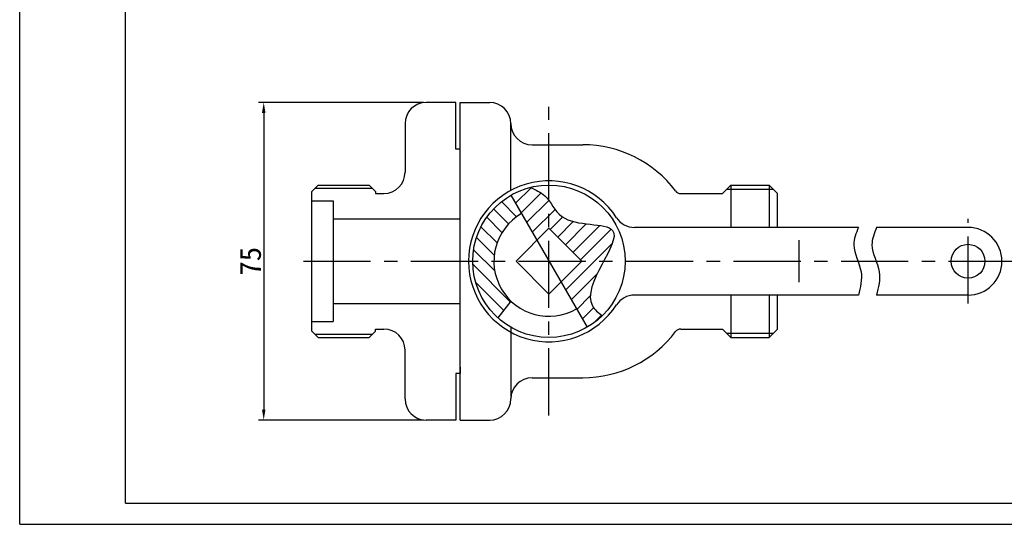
# Model space of a CAD drawing. Header units: millimetres. Extents: x -526 to -106, y 228 to 525.
# Tile 1 of 2: x -526 to -293, y 228 to 347. Entities that reach past the tile are written whole.
import ezdxf

# ---------------------------------------------------------------- set-up
doc = ezdxf.new("R2010")
doc.units = ezdxf.units.MM
doc.linetypes.add('CENTER', pattern=[50.800000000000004, 31.75, -6.35, 6.35, -6.35])
doc.layers.add('1轮廓实线层', color=7, linetype='Continuous', lineweight=30)
doc.layers.add('粗实线', color=7, linetype='Continuous', lineweight=30)
for name, color, linetype in [('2细线层', 7, 'Continuous'), ('中心线', 1, 'CENTER'), ('剖面线', 7, 'Continuous'), ('标注层', 7, 'Continuous'), ('细实线', 7, 'Continuous')]:
    doc.layers.add(name, color=color, linetype=linetype)
doc.styles.get("Standard").update_dxf_attribs({"font": '仿宋_GB2312.ttf'})
doc.dimstyles.new('ISO-25', dxfattribs={"dimtxt": 5, "dimasz": 2.5, "dimexe": 1.25, "dimexo": 0.625, "dimtad": 1, "dimdsep": 46, "dimtxsty": 'Standard', "dimcen": 2.5, "dimadec": 0, "dimazin": 0, "dimtfac": 1, "dimtmove": 0, "dimatfit": 3, "dimfxl": 1, "dimarcsym": 0})

# ---------------------------------------------------------------- blocks, each defined once
blk = doc.blocks.new('*D23')
at = {"layer": 'Defpoints', "color": 0, "transparency": 16777216}
for p in [(-429.845088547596, 327.1633136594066), (-468.2216798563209, 252.1633136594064), (-429.8450885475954, 252.1633136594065)]:
    blk.add_point(p, dxfattribs=at)
at = {"layer": '标注层', "color": 0, "lineweight": -2, "transparency": 16777216}
for p, q in [((-430.470088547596, 327.1633136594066), (-469.4716798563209, 327.1633136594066)), ((-468.2216798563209, 324.6633136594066), (-468.2216798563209, 254.6633136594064)), ((-430.4700885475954, 252.1633136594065), (-469.4716798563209, 252.1633136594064))]:
    blk.add_line(p, q, dxfattribs=at)
at = {"layer": '标注层', "color": 0, "transparency": 16777216}
for points in [[(-468.6383465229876, 324.6633136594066), (-467.8050131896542, 324.6633136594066), (-468.2216798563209, 327.1633136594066)], [(-468.6383465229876, 254.6633136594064), (-467.8050131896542, 254.6633136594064), (-468.2216798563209, 252.1633136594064)]]:
    blk.add_solid(points, dxfattribs=at)
at = {"layer": '标注层', "color": 0, "transparency": 16777216, "insert": (-471.3466798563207, 289.6633136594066), "char_height": 5, "attachment_point": 5, "rotation": 90}
blk.add_mtext('75', dxfattribs=at)

msp = doc.modelspace()

# ---------------------------------------------------------------- hatches: boundary and pattern name
at = {"layer": '剖面线'}
h = msp.add_hatch(dxfattribs=at)
h.set_pattern_fill('ANSI31', color=256, scale=0.8)
h.set_pattern_definition([(45, (-571.8450885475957, 39.66331365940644), (-1.796051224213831, 1.796051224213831), [])])
edge = h.paths.add_edge_path()
edge.add_spline(control_points=[(-400.8450885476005, 303.9932040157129), (-401.1452355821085, 304.3945937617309), (-402.3123357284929, 305.7808031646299), (-404.0362405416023, 306.5484111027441), (-405.2888481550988, 307.1061632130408)], knot_values=[0, 0, 0, 0, 1.504902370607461, 5.504612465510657, 5.504612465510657, 5.504612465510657, 5.504612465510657], degree=3, periodic=0)
edge.add_arc((-400.8450885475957, 289.6633136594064), 17.99999999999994, 104.2926990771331, 120.0000000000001)
edge.add_line((-409.8450885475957, 305.2517709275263), (-403.6920980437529, 294.5944787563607))
edge.add_line((-403.6920980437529, 294.5944787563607), (-400.8450885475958, 297.4414882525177))
edge.add_line((-400.8450885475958, 297.4414882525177), (-400.8450885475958, 299.4414882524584))
edge.add_line((-400.8450885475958, 299.4414882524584), (-400.8450885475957, 303.9932040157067))
edge = h.paths.add_edge_path()
edge.add_spline(control_points=[(-387.9283907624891, 289.6633136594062), (-386.2651898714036, 292.7868965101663), (-382.5533967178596, 299.7262928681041), (-397.1383863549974, 297.2875140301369), (-399.88574018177, 302.7102574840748), (-400.8450885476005, 303.9932040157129)], knot_values=[5.504612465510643, 5.504612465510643, 5.504612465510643, 5.504612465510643, 13.95070282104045, 26.39248286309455, 31.20254414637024, 31.20254414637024, 31.20254414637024, 31.20254414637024], degree=3, periodic=0)
edge.add_line((-400.8450885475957, 303.9932040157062), (-400.8450885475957, 297.4414882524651))
edge.add_line((-400.8450885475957, 297.4414882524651), (-393.0669139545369, 289.6633136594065))
edge.add_line((-393.0669139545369, 289.6633136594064), (-391.0669139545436, 289.6633136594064))
edge.add_line((-391.0669139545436, 289.6633136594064), (-387.9283907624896, 289.6633136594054))
edge = h.paths.add_edge_path()
edge.add_spline(control_points=[(-388.2685363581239, 276.7858008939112), (-389.1727791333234, 277.5208540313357), (-392.8078346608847, 280.4757672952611), (-389.8923213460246, 285.9749438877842), (-387.9283907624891, 289.6633136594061)], knot_values=[31.20254414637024, 31.20254414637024, 31.20254414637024, 31.20254414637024, 34.50494868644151, 44.47820883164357, 44.47820883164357, 44.47820883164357, 44.47820883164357], degree=3, periodic=0)
edge.add_line((-387.9283907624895, 289.6633136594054), (-391.0669139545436, 289.6633136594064))
edge.add_line((-391.0669139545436, 289.6633136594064), (-393.0669139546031, 289.6633136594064))
edge.add_line((-393.0669139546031, 289.6633136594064), (-397.9980790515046, 284.7321485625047))
edge.add_line((-397.9980790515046, 284.7321485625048), (-391.8450885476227, 274.0748563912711))
edge.add_arc((-400.8450885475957, 289.6633136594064), 17.99999999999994, 299.9999999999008, 314.3225849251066)
h = msp.add_hatch(dxfattribs=at)
h.set_pattern_fill('ANSI31', color=256, scale=0.8, angle=90)
h.set_pattern_definition([(135, (-571.8450885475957, 39.66331365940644), (-1.796051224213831, -1.796051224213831), [])])
h.paths.add_polyline_path([(-407.3450885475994, 300.9216439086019), (-409.8450885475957, 305.2517709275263, 0.2679491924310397), (-418.8450885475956, 289.663313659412), (-413.8450885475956, 289.6633136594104, -0.2679491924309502)])
h.paths.add_polyline_path([(-413.8450885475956, 289.6633136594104), (-418.8450885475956, 289.663313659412, 0.2116680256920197), (-412.9348651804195, 276.327748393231), (-409.8450885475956, 280.2824821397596, -0.2043018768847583)])

# ---------------------------------------------------------------- linework, layer by layer
at = {"layer": '1轮廓实线层'}
for q in [(-500.8644162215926, 519.5612666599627), (-110.8644162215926, 232.5612666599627)]:
    msp.add_line((-500.8644162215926, 232.5612666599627), q, dxfattribs=at)
at = {"layer": '2细线层'}
for q in [(-525.8644162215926, 524.5612666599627), (-105.8644162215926, 227.5612666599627)]:
    msp.add_line((-525.8644162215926, 227.5612666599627), q, dxfattribs=at)
at = {"layer": '中心线', "ltscale": 0.5}
for p, q in [((-400.8450885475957, 253.2347138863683), (-400.8450885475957, 326.0919134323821)), ((-301.8450885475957, 279.6633136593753), (-301.8450885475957, 299.6633136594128)), ((-458.8450885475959, 289.6633136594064), (-289.1217526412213, 289.6633136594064))]:
    msp.add_line(p, q, dxfattribs=at)
at = {"layer": '粗实线'}
for p, q in [((-422.8450885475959, 327.1633136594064), (-429.8450885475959, 327.1633136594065)), ((-422.8450885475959, 316.1633136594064), (-422.8450885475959, 327.1633136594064)), ((-421.8450885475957, 327.1633136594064), (-414.8450885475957, 327.1633136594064)), ((-421.8450885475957, 252.1633136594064), (-421.8450885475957, 327.1633136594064)), ((-434.8450885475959, 322.1633136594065), (-434.8450885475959, 310.6633136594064)), ((-409.8450885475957, 322.1633136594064), (-409.8450885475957, 322.1633136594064)), ((-409.8450885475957, 306.3965141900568), (-409.8450885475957, 322.1633136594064)), ((-404.8450885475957, 317.1633136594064), (-392.8450885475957, 317.1633136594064)), ((-421.8450885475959, 316.1633136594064), (-422.8450885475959, 316.1633136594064)), ((-421.8450885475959, 314.6633136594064), (-421.8450885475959, 316.1633136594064)), ((-456.8450885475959, 306.1633136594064), (-455.3450885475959, 307.6633136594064)), ((-455.3450885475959, 307.6633136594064), (-443.3450885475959, 307.6633136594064)), ((-443.3450885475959, 307.6633136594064), (-441.8450885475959, 306.1633136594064)), ((-359.8450885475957, 305.6633136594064), (-357.8450885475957, 307.6633136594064)), ((-357.8450885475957, 307.6633136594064), (-348.8450885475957, 307.6633136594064)), ((-357.8450885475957, 307.6633136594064), (-357.8450885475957, 297.6633136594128)), ((-348.8450885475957, 307.6633136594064), (-346.8450885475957, 305.6633136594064)), ((-348.8450885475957, 307.6633136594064), (-348.8450885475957, 297.6633136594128)), ((-456.8450885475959, 273.1633136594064), (-456.8450885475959, 306.1633136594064)), ((-441.8450885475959, 306.1633136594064), (-441.8450885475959, 305.6633136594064)), ((-441.8450885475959, 305.6633136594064), (-439.8450885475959, 305.6633136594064)), ((-409.8450885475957, 305.2517709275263), (-391.8450885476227, 274.074856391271)), ((-369.7204263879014, 305.6633136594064), (-359.8450885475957, 305.6633136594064)), ((-359.8450885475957, 305.6633136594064), (-359.8450885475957, 305.6633136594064)), ((-346.8450885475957, 297.6633136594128), (-346.8450885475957, 305.6633136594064)), ((-456.8450885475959, 303.9133136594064), (-451.8450885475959, 303.9133136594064)), ((-451.8450885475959, 303.9133136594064), (-451.8450885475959, 275.4133136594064)), ((-451.8450885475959, 299.6633136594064), (-421.8450885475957, 299.6633136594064)), ((-400.845088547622, 297.4414882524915), (-408.6232631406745, 289.6633136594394)), ((-400.8450885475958, 297.4414882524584), (-408.6232631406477, 289.6633136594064)), ((-393.0669139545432, 289.6633136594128), (-400.845088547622, 297.4414882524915)), ((-393.0669139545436, 289.6633136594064), (-400.8450885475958, 297.4414882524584)), ((-327.7323473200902, 297.6633136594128), (-380.6708475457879, 297.6633136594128)), ((-301.8450885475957, 297.6633136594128), (-323.4475462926, 297.6633136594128)), ((-341.74691588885, 284.7009115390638), (-341.7469158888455, 294.6257157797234)), ((-408.6232631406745, 289.6633136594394), (-400.8450885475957, 281.8851390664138)), ((-408.6232631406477, 289.6633136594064), (-400.8450885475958, 281.8851390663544)), ((-393.0669139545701, 289.6633136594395), (-400.845088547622, 281.8851390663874)), ((-400.8450885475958, 281.8851390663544), (-393.0669139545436, 289.6633136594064)), ((-327.7323473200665, 281.6633136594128), (-380.6708475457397, 281.6633136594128)), ((-357.8450885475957, 281.6633136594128), (-357.8450885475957, 271.6633136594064)), ((-348.8450885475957, 281.6633136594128), (-348.8450885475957, 271.6633136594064)), ((-346.8450885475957, 273.6633136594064), (-346.8450885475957, 281.6633136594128)), ((-301.8450885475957, 281.6633136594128), (-323.4475462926, 281.6633136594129)), ((-451.8450885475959, 279.6633136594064), (-421.8450885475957, 279.6633136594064)), ((-409.8450885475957, 280.2824821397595), (-412.9348651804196, 276.327748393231)), ((-456.8450885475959, 275.4133136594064), (-451.8450885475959, 275.4133136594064)), ((-456.8450885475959, 273.1633136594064), (-455.3450885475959, 271.6633136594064)), ((-443.3450885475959, 271.6633136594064), (-441.8450885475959, 273.1633136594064)), ((-441.8450885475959, 273.1633136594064), (-441.8450885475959, 273.6633136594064)), ((-441.8450885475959, 273.6633136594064), (-439.8450885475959, 273.6633136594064)), ((-409.8450885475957, 274.0748563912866), (-409.8450885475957, 257.1633136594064)), ((-369.7204263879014, 273.6633136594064), (-359.8450885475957, 273.6633136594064)), ((-359.8450885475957, 273.6633136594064), (-357.8450885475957, 271.6633136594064)), ((-359.8450885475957, 273.6633136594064), (-359.8450885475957, 273.6633136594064)), ((-348.8450885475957, 271.6633136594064), (-346.8450885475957, 273.6633136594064)), ((-455.3450885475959, 271.6633136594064), (-443.3450885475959, 271.6633136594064)), ((-357.8450885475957, 271.6633136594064), (-348.8450885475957, 271.6633136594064)), ((-434.8450885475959, 257.1633136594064), (-434.8450885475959, 268.6633136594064)), ((-421.8450885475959, 263.1633136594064), (-422.8450885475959, 263.1633136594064)), ((-422.8450885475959, 263.1633136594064), (-422.8450885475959, 252.1633136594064)), ((-421.8450885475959, 264.6633136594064), (-421.8450885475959, 263.1633136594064)), ((-404.8450885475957, 262.1633136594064), (-392.8450885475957, 262.1633136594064)), ((-409.8450885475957, 257.1633136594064), (-409.8450885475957, 257.1633136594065)), ((-422.8450885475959, 252.1633136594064), (-429.8450885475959, 252.1633136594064)), ((-421.8450885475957, 252.1633136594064), (-414.8450885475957, 252.1633136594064))]:
    msp.add_line(p, q, dxfattribs=at)
for centre, radius in [((-400.8450885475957, 289.6633136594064), 17.99999999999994), ((-301.8450885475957, 289.6633136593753), 4)]:
    msp.add_circle(centre, radius, dxfattribs=at)
for centre, radius, start, end in [((-429.8450885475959, 322.1633136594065), 5, 90, 180), ((-414.8450885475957, 322.1633136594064), 5, 0, 90), ((-404.8450885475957, 322.1633136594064), 5, 180, 270), ((-392.8450885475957, 289.6633136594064), 27.49999999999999, 37.11726346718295, 90), ((-439.8450885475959, 310.6633136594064), 5, 270, 0), ((-400.8450885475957, 289.6633136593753), 19, 32.7971682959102, 327.2028317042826), ((-369.7204263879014, 307.1633136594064), 1.5, 217.1172634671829, 270), ((-400.8450885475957, 289.6633136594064), 12.99999999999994, 120.0000000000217, 299.9999999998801), ((-380.6708475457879, 302.6633136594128), 5, 212.7971682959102, 270), ((-301.8450885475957, 289.6633136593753), 8, 270, 90), ((-380.6708475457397, 276.6633136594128), 5, 90, 147.2028317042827), ((-439.8450885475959, 268.6633136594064), 5, 0, 90), ((-392.8450885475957, 289.6633136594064), 27.49999999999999, 270, 322.882736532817), ((-369.7204263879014, 272.1633136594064), 1.5, 90, 142.8827365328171), ((-404.8450885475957, 257.1633136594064), 5, 90, 180), ((-429.8450885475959, 257.1633136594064), 5, 180, 270), ((-414.8450885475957, 257.1633136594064), 5, 270, 0)]:
    msp.add_arc(centre, radius, start, end, dxfattribs=at)
at = {"layer": '粗实线', "lineweight": -2}
msp.add_spline([(-405.2888481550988, 307.1061632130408), (-401.8249976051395, 305.1063081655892), (-397.8061529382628, 300.2352042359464), (-385.8086389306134, 296.9401248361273), (-390.5759176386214, 279.1483984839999), (-388.2685363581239, 276.7858008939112)], degree=3, dxfattribs=at)
at = {"layer": '粗实线'}
for points in [[(-327.7323473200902, 297.6633136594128), (-328.8323505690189, 293.5580456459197), (-327.1224628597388, 287.1766578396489), (-327.7323473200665, 281.6633136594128)], [(-323.4475462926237, 297.6633136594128), (-324.5475495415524, 293.5580456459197), (-322.8376618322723, 287.1766578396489), (-323.4475462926, 281.6633136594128)]]:
    msp.add_spline(points, degree=3, dxfattribs=at)
at = {"layer": '细实线'}
for p, q in [((-456.0950885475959, 306.9133136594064), (-442.5950885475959, 306.9133136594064)), ((-358.8450885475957, 306.6633136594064), (-347.8450885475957, 306.6633136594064)), ((-456.0950885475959, 272.4133136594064), (-442.5950885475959, 272.4133136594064)), ((-358.8450885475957, 272.6633136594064), (-347.8450885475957, 272.6633136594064))]:
    msp.add_line(p, q, dxfattribs=at)

# ---------------------------------------------------------------- dimensions: what is measured, and where the dimension line sits
at = {"layer": '标注层'}
dim = msp.add_linear_dim(base=(-468.2216798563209, 252.1633136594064), p1=(-429.8450885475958, 327.1633136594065), p2=(-429.8450885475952, 252.1633136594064), angle=90, dimstyle='ISO-25', dxfattribs=at)
dim.commit()
dim.dimension.update_dxf_attribs({"geometry": '*D23', "text_midpoint": (-471.3466798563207, 289.6633136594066)})

doc.saveas('drawing.dxf')
